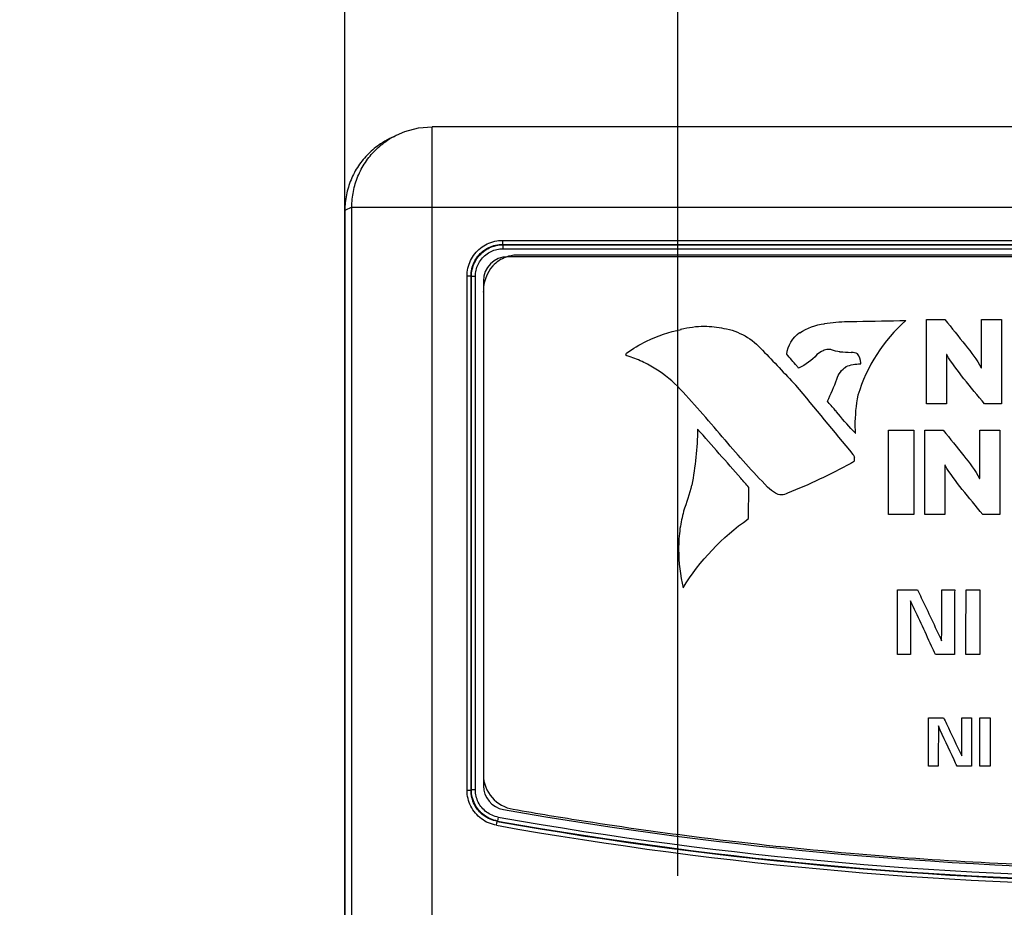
# Model space of a CAD drawing. Header units: inches. Extents: x 0 to 34, y 0 to 22.
# Tile 62 of 94: x 18.5 to 19.7, y 16.2 to 17.3. Entities that reach past the tile are written whole.
import ezdxf

# ---------------------------------------------------------------- set-up
doc = ezdxf.new("R2010")
doc.units = ezdxf.units.IN
doc.header["$LTSCALE"] = 1.87
doc.header["$MEASUREMENT"] = 0
doc.layers.get('0').update_dxf_attribs({"linetype": 'CONTINUOUS'})
doc.layers.add('DATUMCURVES', color=7, linetype='CONTINUOUS')
doc.layers.add('DIMENSIONS', color=7, linetype='CONTINUOUS')
doc.styles.get("Standard").update_dxf_attribs({"font": 'txt', "width": 0.8})
doc.dimstyles.new('DIMSTYLE_2', dxfattribs={"dimtxt": 0.125, "dimasz": 0.18, "dimexe": 0.18, "dimexo": 0.0625, "dimgap": 0.09, "dimtad": 0, "dimtih": 1, "dimtoh": 1, "dimzin": 4, "dimdsep": 46, "dimtxsty": 'STANDARD', "dimblk": '_FILLED', "dimblk1": '_FILLED', "dimblk2": '_FILLED', "dimcen": 0.09, "dimadec": 0, "dimazin": 0, "dimtp": 0.01, "dimtm": 0.01, "dimtfac": 1, "dimtofl": 0, "dimtmove": 0, "dimatfit": 3, "dimldrblk": '_FILLED', "dimfxl": 1, "dimtolj": 1, "dimtzin": 4, "dimarcsym": 0})
doc.dimstyles.new('DIMSTYLE_3', dxfattribs={"dimtxt": 0.125, "dimasz": 0.18, "dimexe": 0.18, "dimexo": 0.0625, "dimgap": 0.09, "dimtad": 0, "dimtih": 1, "dimtoh": 1, "dimdec": 3, "dimzin": 4, "dimdsep": 46, "dimtxsty": 'STANDARD', "dimblk": '_FILLED', "dimblk1": '_FILLED', "dimblk2": '_FILLED', "dimcen": 0.09, "dimadec": 0, "dimazin": 0, "dimtp": 0.001, "dimtm": 0.001, "dimtfac": 1, "dimtdec": 3, "dimtofl": 0, "dimtmove": 0, "dimatfit": 3, "dimldrblk": '_FILLED', "dimfxl": 1, "dimtolj": 1, "dimtzin": 4, "dimarcsym": 0})

# ---------------------------------------------------------------- blocks, each defined once
blk = doc.blocks.new('_FILLED')
at = {"color": 0, "linetype": 'BYBLOCK'}
blk.add_solid([(0, 0), (-1, 0.1736), (-1, -0.1736)], dxfattribs=at)
blk = doc.blocks.new('*D12')
at = {"layer": 'DIMENSIONS', "color": 2, "linetype": 'CONTINUOUS'}
for p, q in [((15.1329, 16.4638), (15.022, 16.4638)), ((15.1329, 16.1369), (15.1329, 16.4638)), ((19.1669, 16.1369), (15.0079, 16.1369)), ((18.9246, 13.7442), (15.0079, 13.7442)), ((15.1329, 13.7442), (15.1329, 13.3842))]:
    blk.add_line(p, q, dxfattribs=at)
at = {"layer": 'DIMENSIONS', "color": 2, "linetype": 'CONTINUOUS', "xscale": 0.18, "yscale": 0.18, "zscale": 0.18}
for p, rotation in [((15.1329, 16.1369), 270), ((15.1329, 13.7442), 90)]:
    blk.add_blockref('_FILLED', p, dxfattribs=dict(at, rotation=rotation))
at = {"layer": 'DIMENSIONS', "color": 2, "linetype": 'CONTINUOUS', "width": 0.8}
for s, p in [('2.393', (13.6345, 16.4013)), ('[', (14.2595, 16.4013)), ('60.78', (14.3595, 16.4013)), (']', (14.8595, 16.4013))]:
    blk.add_text(s, height=0.125, dxfattribs=at).set_placement(p)
blk = doc.blocks.new('*D18')
at = {"layer": 'DIMENSIONS', "color": 2, "linetype": 'CONTINUOUS'}
for p, q in [((18.8829, 17.1483), (18.8829, 18.0752)), ((19.2968, 16.2582), (19.2968, 18.0752)), ((18.8829, 17.9502), (18.5339, 17.9502)), ((19.2968, 17.9502), (19.6568, 17.9502))]:
    blk.add_line(p, q, dxfattribs=at)
at = {"layer": 'DIMENSIONS', "color": 2, "linetype": 'CONTINUOUS', "xscale": 0.18, "yscale": 0.18, "zscale": 0.18}
blk.add_blockref('_FILLED', (18.8829, 17.9502), dxfattribs=at)
at = {"layer": 'DIMENSIONS', "color": 2, "linetype": 'CONTINUOUS', "xscale": 0.18, "yscale": 0.18, "zscale": 0.18, "rotation": 180}
blk.add_blockref('_FILLED', (19.2968, 17.9502), dxfattribs=at)
at = {"layer": 'DIMENSIONS', "color": 2, "linetype": 'CONTINUOUS', "width": 0.8}
for s, p in [('[', (17.6714, 17.8877)), (']', (18.3714, 17.8877)), ('.4139', (17.0464, 17.8877)), ('10.514', (17.7714, 17.8877))]:
    blk.add_text(s, height=0.125, dxfattribs=at).set_placement(p)
blk = doc.blocks.new('*D19')
at = {"layer": 'DIMENSIONS', "color": 2, "linetype": 'CONTINUOUS'}
for p, q in [((18.8829, 15.5285), (18.8829, 18.8252)), ((19.8968, 16.2582), (19.8968, 18.8252)), ((18.8829, 18.7002), (18.5126, 18.7002)), ((19.8968, 18.7002), (20.2568, 18.7002))]:
    blk.add_line(p, q, dxfattribs=at)
at = {"layer": 'DIMENSIONS', "color": 2, "linetype": 'CONTINUOUS', "xscale": 0.18, "yscale": 0.18, "zscale": 0.18}
blk.add_blockref('_FILLED', (18.8829, 18.7002), dxfattribs=at)
at = {"layer": 'DIMENSIONS', "color": 2, "linetype": 'CONTINUOUS', "xscale": 0.18, "yscale": 0.18, "zscale": 0.18, "rotation": 180}
blk.add_blockref('_FILLED', (19.8968, 18.7002), dxfattribs=at)
at = {"layer": 'DIMENSIONS', "color": 2, "linetype": 'CONTINUOUS', "width": 0.8}
for s, p in [('[', (17.6501, 18.6377)), (']', (18.3501, 18.6377)), ('1.0139', (16.9251, 18.6377)), ('25.754', (17.7501, 18.6377))]:
    blk.add_text(s, height=0.125, dxfattribs=at).set_placement(p)
blk = doc.blocks.new('*D20')
at = {"layer": 'DIMENSIONS', "color": 2, "linetype": 'CONTINUOUS'}
for p, q in [((18.8829, 17.1483), (18.8829, 19.5628)), ((20.4968, 16.2582), (20.4968, 19.5628)), ((18.8829, 19.4378), (18.4902, 19.4378)), ((20.4968, 19.4378), (20.8568, 19.4378))]:
    blk.add_line(p, q, dxfattribs=at)
at = {"layer": 'DIMENSIONS', "color": 2, "linetype": 'CONTINUOUS', "xscale": 0.18, "yscale": 0.18, "zscale": 0.18}
blk.add_blockref('_FILLED', (18.8829, 19.4378), dxfattribs=at)
at = {"layer": 'DIMENSIONS', "color": 2, "linetype": 'CONTINUOUS', "xscale": 0.18, "yscale": 0.18, "zscale": 0.18, "rotation": 180}
blk.add_blockref('_FILLED', (20.4968, 19.4378), dxfattribs=at)
at = {"layer": 'DIMENSIONS', "color": 2, "linetype": 'CONTINUOUS', "width": 0.8}
for s, p in [('1.6139', (16.9027, 19.3753)), ('[', (17.6277, 19.3753)), ('40.994', (17.7277, 19.3753)), (']', (18.3277, 19.3753))]:
    blk.add_text(s, height=0.125, dxfattribs=at).set_placement(p)

msp = doc.modelspace()

# ---------------------------------------------------------------- linework, layer by layer
at = {"color": 7, "linetype": 'CONTINUOUS'}
for p, q in [((20.9528, 17.1901), (18.9915, 17.19)), ((18.9915, 16.092), (18.9915, 17.19)), ((18.9382, 17.1752), (18.947, 17.1796)), ((18.8915, 17.09), (18.8829, 17.0857)), ((18.8915, 16.192), (18.8915, 17.09)), ((18.8915, 17.09), (20.9432, 17.09)), ((18.8829, 17.0858), (18.8829, 13.8462)), ((19.079, 17.0486), (19.079, 17.0437)), ((19.079, 17.0486), (20.7838, 17.0486)), ((19.079, 17.0437), (19.0796, 17.0432)), ((19.079, 17.0437), (20.7838, 17.0437)), ((19.0796, 17.0383), (19.0796, 17.0432)), ((19.0796, 17.0432), (20.7832, 17.0432)), ((19.0796, 17.0383), (20.7832, 17.0383)), ((20.7777, 17.0283), (19.0851, 17.0283)), ((19.0348, 16.3648), (19.0348, 17.0044)), ((19.0348, 17.0044), (19.0397, 17.0044)), ((19.0397, 16.3648), (19.0397, 17.0044)), ((19.0397, 17.0044), (19.0402, 17.0038)), ((19.0402, 16.3653), (19.0402, 17.0038)), ((19.0451, 17.0038), (19.0402, 17.0038)), ((19.0451, 16.3653), (19.0451, 17.0038)), ((19.0551, 16.9983), (19.0551, 16.3703)), ((19.0348, 16.3648), (19.0397, 16.3648)), ((19.0397, 16.3648), (19.0402, 16.3653)), ((19.0451, 16.3653), (19.0402, 16.3653)), ((19.0736, 16.3314), (19.0727, 16.3265)), ((19.0713, 16.3212), (19.0722, 16.3261)), ((19.0722, 16.3261), (19.0727, 16.3265))]:
    msp.add_line(p, q, dxfattribs=at)
msp.add_lwpolyline([(18.947, 17.1796), (18.9573, 17.184), (18.9745, 17.1886), (18.9915, 17.19)], dxfattribs=at)
for centre, radius, start, end in [((19.0851, 16.9983), 0.03, 90, 180), ((19.0851, 16.3703), 0.03, 180, 260.0063), ((19.9314, 21.1724), 4.9165, 259.9514, 280.0486), ((19.9314, 21.1728), 4.9065, 260.0063, 279.9937), ((19.9314, 21.1724), 4.9269, 259.9462, 280.0538), ((19.9314, 21.1724), 4.922, 259.9462, 280.0538), ((19.9314, 21.1724), 4.9214, 259.9514, 280.0487)]:
    msp.add_arc(centre, radius, start, end, dxfattribs=at)
for points, knots in [([(18.9382, 17.1752), (18.9344, 17.1733), (18.9252, 17.1679), (18.9117, 17.1569), (18.8992, 17.1417), (18.8899, 17.1243), (18.8842, 17.1054), (18.8829, 17.0923), (18.8829, 17.0858)], [0, 0, 0, 0, 0.113232, 0.2906, 0.467968, 0.64534, 0.822727, 1, 1, 1, 1]), ([(18.8915, 17.09), (18.8915, 17.0966), (18.8928, 17.1097), (18.8985, 17.1286), (18.9078, 17.146), (18.9203, 17.1612), (18.9337, 17.1722), (18.943, 17.1776), (18.9468, 17.1795)], [0, 0, 0, 0, 0.177361, 0.354716, 0.532064, 0.709407, 0.886745, 1, 1, 1, 1]), ([(19.0348, 17.0044), (19.0348, 17.0077), (19.0355, 17.0143), (19.0388, 17.0237), (19.0441, 17.0322), (19.0512, 17.0393), (19.0596, 17.0446), (19.0691, 17.0479), (19.0757, 17.0486), (19.079, 17.0486)], [0, 0, 0, 0, 0.143011, 0.285897, 0.428537, 0.571149, 0.713842, 0.856574, 1, 1, 1, 1]), ([(19.0397, 17.0044), (19.0397, 17.0073), (19.0404, 17.0132), (19.0433, 17.0216), (19.048, 17.0291), (19.0543, 17.0354), (19.0618, 17.0401), (19.0702, 17.043), (19.0761, 17.0437), (19.079, 17.0437)], [0, 0, 0, 0, 0.142947, 0.285912, 0.428618, 0.571284, 0.714013, 0.856762, 1, 1, 1, 1]), ([(19.0402, 17.0038), (19.0402, 17.0068), (19.0409, 17.0127), (19.0438, 17.0211), (19.0485, 17.0286), (19.0548, 17.0349), (19.0623, 17.0396), (19.0707, 17.0425), (19.0766, 17.0432), (19.0796, 17.0432)], [0, 0, 0, 0, 0.142963, 0.285815, 0.428638, 0.571405, 0.714203, 0.857036, 1, 1, 1, 1]), ([(19.0451, 17.0038), (19.0451, 17.0064), (19.0457, 17.0116), (19.0483, 17.0189), (19.0524, 17.0255), (19.0579, 17.031), (19.0645, 17.0351), (19.0718, 17.0377), (19.077, 17.0383), (19.0796, 17.0383)], [0, 0, 0, 0, 0.143006, 0.28579, 0.42854, 0.571244, 0.713999, 0.856821, 1, 1, 1, 1]), ([(19.0713, 16.3212), (19.0679, 16.3218), (19.0613, 16.3238), (19.0523, 16.329), (19.0448, 16.3361), (19.0391, 16.3448), (19.0356, 16.3545), (19.0348, 16.3614), (19.0348, 16.3648)], [0, 0, 0, 0, 0.16688, 0.33344, 0.499865, 0.666285, 0.832787, 1, 1, 1, 1]), ([(19.0722, 16.3261), (19.0692, 16.3266), (19.0633, 16.3284), (19.0553, 16.333), (19.0486, 16.3393), (19.0436, 16.347), (19.0404, 16.3557), (19.0397, 16.3618), (19.0397, 16.3648)], [0, 0, 0, 0, 0.16685, 0.333494, 0.50001, 0.666497, 0.833035, 1, 1, 1, 1]), ([(19.0727, 16.3265), (19.0697, 16.327), (19.0638, 16.3288), (19.0558, 16.3334), (19.0491, 16.3398), (19.0441, 16.3474), (19.0409, 16.3561), (19.0402, 16.3622), (19.0402, 16.3653)], [0, 0, 0, 0, 0.166804, 0.333415, 0.500023, 0.666602, 0.833215, 1, 1, 1, 1]), ([(19.0736, 16.3314), (19.0709, 16.3318), (19.0658, 16.3334), (19.0588, 16.3374), (19.0529, 16.3429), (19.0485, 16.3497), (19.0458, 16.3572), (19.0451, 16.3626), (19.0451, 16.3653)], [0, 0, 0, 0, 0.166812, 0.333345, 0.499858, 0.666364, 0.832948, 1, 1, 1, 1])]:
    msp.add_open_spline(points, degree=3, knots=knots, dxfattribs=at)
at = {"layer": 'DATUMCURVES', "color": 40, "linetype": 'CONTINUOUS'}
for points, knots in [([(19.0833, 17.0279, 0.055), (19.0771, 17.0256, 0.055), (19.0613, 17.0152, 0.055), (19.0551, 16.9968, 0.055), (19.0551, 16.9857, 0.055)], [0, 0, 0, 0, 0.367036, 1, 1, 1, 1]), ([(20.7671, 17.0303, 0.055), (20.6801, 17.0303, 0.055), (20.1231, 17.0303, 0.055), (19.5661, 17.0303, 0.055), (19.0962, 17.0303, 0.055)], [0, 0, 0, 0, 0.15625, 1, 1, 1, 1]), ([(19.0551, 16.9598, 0.055), (19.0552, 16.9553, 0.055), (19.0551, 16.9454, 0.055), (19.0551, 16.9226, 0.055), (19.0551, 16.8892, 0.055), (19.0551, 16.8442, 0.055), (19.0551, 16.7939, 0.055), (19.0551, 16.7401, 0.055), (19.0551, 16.6664, 0.055), (19.0551, 16.5787, 0.055), (19.0551, 16.4869, 0.055), (19.0551, 16.4234, 0.055), (19.0551, 16.3921, 0.055), (19.0551, 16.3834, 0.055)], [0, 0, 0, 0, 0.023771, 0.051638, 0.118467, 0.19754, 0.285795, 0.380172, 0.47761, 0.669425, 0.836753, 0.955107, 1, 1, 1, 1]), ([(19.3007, 16.9381, 0.055), (19.3101, 16.9406, 0.055), (19.3281, 16.943, 0.055), (19.3461, 16.941, 0.055), (19.3541, 16.9392, 0.055)], [0, 0, 0, 0, 0.54277, 1, 1, 1, 1]), ([(19.5079, 16.9478, 0.055), (19.5117, 16.9478, 0.055), (19.5359, 16.9482, 0.055), (19.56, 16.9487, 0.055), (19.5803, 16.949, 0.055)], [0, 0, 0, 0, 0.15625, 1, 1, 1, 1]), ([(19.6059, 16.8452, 0.055), (19.6059, 16.8507, 0.055), (19.6059, 16.8857, 0.055), (19.6059, 16.9206, 0.055), (19.6059, 16.9501, 0.055)], [0, 0, 0, 0, 0.15625, 1, 1, 1, 1]), ([(19.6059, 16.9501, 0.055), (19.6071, 16.9501, 0.055), (19.6148, 16.9501, 0.055), (19.6224, 16.9501, 0.055), (19.6289, 16.9501, 0.055)], [0, 0, 0, 0, 0.15625, 1, 1, 1, 1]), ([(19.6289, 16.9501, 0.055), (19.6374, 16.9396, 0.055), (19.6531, 16.9201, 0.055), (19.6687, 16.9003, 0.055), (19.6741, 16.89, 0.055)], [0, 0, 0, 0, 0.540186, 1, 1, 1, 1]), ([(19.6744, 16.89, 0.055), (19.6744, 16.8932, 0.055), (19.6744, 16.9132, 0.055), (19.6744, 16.9332, 0.055), (19.6744, 16.9501, 0.055)], [0, 0, 0, 0, 0.15625, 1, 1, 1, 1]), ([(19.6744, 16.9501, 0.055), (19.6757, 16.9501, 0.055), (19.684, 16.9501, 0.055), (19.6923, 16.9501, 0.055), (19.6993, 16.9501, 0.055)], [0, 0, 0, 0, 0.15625, 1, 1, 1, 1]), ([(19.6993, 16.9501, 0.055), (19.6993, 16.9447, 0.055), (19.6993, 16.9097, 0.055), (19.6993, 16.8747, 0.055), (19.6993, 16.8452, 0.055)], [0, 0, 0, 0, 0.15625, 1, 1, 1, 1]), ([(19.2998, 16.8636, 0.055), (19.2908, 16.8732, 0.055), (19.2755, 16.8858, 0.055), (19.2554, 16.8967, 0.055), (19.2432, 16.9019, 0.055), (19.2368, 16.904, 0.055), (19.2326, 16.9054, 0.055), (19.2321, 16.907, 0.055), (19.2326, 16.9081, 0.055), (19.2332, 16.9084, 0.055)], [0, 0, 0, 0, 0.472519, 0.70883, 0.827346, 0.946227, 0.962306, 0.978692, 1, 1, 1, 1]), ([(19.4469, 16.89, 0.055), (19.4461, 16.8909, 0.055), (19.4412, 16.8966, 0.055), (19.4364, 16.9023, 0.055), (19.4322, 16.9071, 0.055)], [0, 0, 0, 0, 0.15625, 1, 1, 1, 1]), ([(19.4879, 16.9125, 0.055), (19.4866, 16.9129, 0.055), (19.483, 16.9134, 0.055), (19.4793, 16.9125, 0.055), (19.4773, 16.9115, 0.055)], [0, 0, 0, 0, 0.381972, 1, 1, 1, 1]), ([(19.5202, 16.9077, 0.055), (19.5179, 16.9087, 0.055), (19.5151, 16.9092, 0.055), (19.5124, 16.9092, 0.055), (19.5121, 16.9091, 0.055)], [0, 0, 0, 0, 0.905824, 1, 1, 1, 1]), ([(19.6308, 16.9067, 0.055), (19.6308, 16.9035, 0.055), (19.6308, 16.883, 0.055), (19.6308, 16.8625, 0.055), (19.6308, 16.8452, 0.055)], [0, 0, 0, 0, 0.15625, 1, 1, 1, 1]), ([(19.6782, 16.8452, 0.055), (19.6696, 16.8556, 0.055), (19.6531, 16.8755, 0.055), (19.6373, 16.896, 0.055), (19.6311, 16.9067, 0.055)], [0, 0, 0, 0, 0.523103, 1, 1, 1, 1]), ([(19.5206, 16.8562, 0.055), (19.5182, 16.8437, 0.055), (19.5167, 16.8278, 0.055), (19.5171, 16.812, 0.055), (19.5172, 16.8089, 0.055)], [0, 0, 0, 0, 0.804431, 1, 1, 1, 1]), ([(19.4939, 16.8357, 0.055), (19.4933, 16.8364, 0.055), (19.4896, 16.8407, 0.055), (19.4859, 16.845, 0.055), (19.4827, 16.8487, 0.055)], [0, 0, 0, 0, 0.15625, 1, 1, 1, 1]), ([(19.6308, 16.8452, 0.055), (19.6295, 16.8452, 0.055), (19.6212, 16.8452, 0.055), (19.6129, 16.8452, 0.055), (19.6059, 16.8452, 0.055)], [0, 0, 0, 0, 0.15625, 1, 1, 1, 1]), ([(19.6993, 16.8452, 0.055), (19.6982, 16.8452, 0.055), (19.6911, 16.8452, 0.055), (19.6841, 16.8452, 0.055), (19.6782, 16.8452, 0.055)], [0, 0, 0, 0, 0.15625, 1, 1, 1, 1]), ([(19.3852, 16.7414, 0.055), (19.3819, 16.7452, 0.055), (19.3606, 16.7694, 0.055), (19.3394, 16.7935, 0.055), (19.3214, 16.8139, 0.055)], [0, 0, 0, 0, 0.15625, 1, 1, 1, 1]), ([(19.5175, 16.8089, 0.055), (19.5173, 16.8091, 0.055), (19.5164, 16.81, 0.055), (19.5154, 16.811, 0.055), (19.5147, 16.8118, 0.055)], [0, 0, 0, 0, 0.15625, 1, 1, 1, 1]), ([(19.5586, 16.7077, 0.055), (19.5586, 16.7131, 0.055), (19.5586, 16.7481, 0.055), (19.5586, 16.7831, 0.055), (19.5586, 16.8126, 0.055)], [0, 0, 0, 0, 0.15625, 1, 1, 1, 1]), ([(19.5586, 16.8126, 0.055), (19.5602, 16.8126, 0.055), (19.5708, 16.8126, 0.055), (19.5813, 16.8126, 0.055), (19.5902, 16.8126, 0.055)], [0, 0, 0, 0, 0.15625, 1, 1, 1, 1]), ([(19.5902, 16.8126, 0.055), (19.5902, 16.8071, 0.055), (19.5902, 16.7721, 0.055), (19.5902, 16.7372, 0.055), (19.5902, 16.7077, 0.055)], [0, 0, 0, 0, 0.15625, 1, 1, 1, 1]), ([(19.6038, 16.7077, 0.055), (19.6038, 16.7131, 0.055), (19.6038, 16.7481, 0.055), (19.6038, 16.7831, 0.055), (19.6038, 16.8126, 0.055)], [0, 0, 0, 0, 0.15625, 1, 1, 1, 1]), ([(19.6038, 16.8126, 0.055), (19.605, 16.8126, 0.055), (19.6127, 16.8126, 0.055), (19.6203, 16.8126, 0.055), (19.6268, 16.8126, 0.055)], [0, 0, 0, 0, 0.15625, 1, 1, 1, 1]), ([(19.6268, 16.8126, 0.055), (19.6353, 16.802, 0.055), (19.651, 16.7826, 0.055), (19.6666, 16.7627, 0.055), (19.672, 16.7525, 0.055)], [0, 0, 0, 0, 0.540178, 1, 1, 1, 1]), ([(19.6723, 16.7525, 0.055), (19.6723, 16.7556, 0.055), (19.6723, 16.7756, 0.055), (19.6723, 16.7957, 0.055), (19.6723, 16.8126, 0.055)], [0, 0, 0, 0, 0.15625, 1, 1, 1, 1]), ([(19.6723, 16.8126, 0.055), (19.6736, 16.8126, 0.055), (19.6819, 16.8126, 0.055), (19.6902, 16.8126, 0.055), (19.6972, 16.8126, 0.055)], [0, 0, 0, 0, 0.15625, 1, 1, 1, 1]), ([(19.6972, 16.8126, 0.055), (19.6972, 16.8071, 0.055), (19.6972, 16.7721, 0.055), (19.6972, 16.7372, 0.055), (19.6972, 16.7077, 0.055)], [0, 0, 0, 0, 0.15625, 1, 1, 1, 1]), ([(19.5161, 16.7793, 0.055), (19.5161, 16.7788, 0.055), (19.5161, 16.7771, 0.055), (19.5161, 16.7754, 0.055), (19.5159, 16.7743, 0.055)], [0, 0, 0, 0, 0.325689, 1, 1, 1, 1]), ([(19.6287, 16.7691, 0.055), (19.6287, 16.7659, 0.055), (19.6287, 16.7454, 0.055), (19.6287, 16.7249, 0.055), (19.6287, 16.7077, 0.055)], [0, 0, 0, 0, 0.15625, 1, 1, 1, 1]), ([(19.676, 16.7077, 0.055), (19.6674, 16.7181, 0.055), (19.651, 16.7379, 0.055), (19.6352, 16.7584, 0.055), (19.629, 16.7691, 0.055)], [0, 0, 0, 0, 0.523112, 1, 1, 1, 1]), ([(19.3844, 16.7022, 0.055), (19.3845, 16.7042, 0.055), (19.3847, 16.7173, 0.055), (19.385, 16.7304, 0.055), (19.3852, 16.7414, 0.055)], [0, 0, 0, 0, 0.15625, 1, 1, 1, 1]), ([(19.4332, 16.7342, 0.055), (19.4309, 16.7329, 0.055), (19.4257, 16.7316, 0.055), (19.4204, 16.7329, 0.055), (19.4181, 16.7341, 0.055)], [0, 0, 0, 0, 0.506911, 1, 1, 1, 1]), ([(19.5902, 16.7077, 0.055), (19.5885, 16.7077, 0.055), (19.578, 16.7077, 0.055), (19.5675, 16.7077, 0.055), (19.5586, 16.7077, 0.055)], [0, 0, 0, 0, 0.15625, 1, 1, 1, 1]), ([(19.6287, 16.7077, 0.055), (19.6274, 16.7077, 0.055), (19.6191, 16.7077, 0.055), (19.6108, 16.7077, 0.055), (19.6038, 16.7077, 0.055)], [0, 0, 0, 0, 0.15625, 1, 1, 1, 1]), ([(19.6972, 16.7077, 0.055), (19.6961, 16.7077, 0.055), (19.689, 16.7077, 0.055), (19.682, 16.7077, 0.055), (19.676, 16.7077, 0.055)], [0, 0, 0, 0, 0.15625, 1, 1, 1, 1]), ([(19.2995, 16.6905, 0.055), (19.2984, 16.6817, 0.055), (19.2967, 16.657, 0.055), (19.2997, 16.6321, 0.055), (19.3035, 16.6166, 0.055)], [0, 0, 0, 0, 0.356725, 1, 1, 1, 1]), ([(19.5698, 16.5338, 0.055), (19.5698, 16.5379, 0.055), (19.5699, 16.5647, 0.055), (19.5699, 16.5915, 0.055), (19.57, 16.614, 0.055)], [0, 0, 0, 0, 0.15625, 1, 1, 1, 1]), ([(19.57, 16.614, 0.055), (19.5713, 16.614, 0.055), (19.5796, 16.614, 0.055), (19.5879, 16.614, 0.055), (19.5949, 16.614, 0.055)], [0, 0, 0, 0, 0.15625, 1, 1, 1, 1]), ([(19.5949, 16.614, 0.055), (19.5964, 16.6107, 0.055), (19.6064, 16.5896, 0.055), (19.6164, 16.5685, 0.055), (19.6248, 16.5507, 0.055)], [0, 0, 0, 0, 0.15625, 1, 1, 1, 1]), ([(19.6248, 16.5507, 0.055), (19.6248, 16.554, 0.055), (19.6249, 16.5751, 0.055), (19.6249, 16.5961, 0.055), (19.625, 16.6139, 0.055)], [0, 0, 0, 0, 0.15625, 1, 1, 1, 1]), ([(19.625, 16.6139, 0.055), (19.6258, 16.6139, 0.055), (19.6311, 16.6139, 0.055), (19.6365, 16.6139, 0.055), (19.641, 16.6139, 0.055)], [0, 0, 0, 0, 0.15625, 1, 1, 1, 1]), ([(19.641, 16.6139, 0.055), (19.6409, 16.6097, 0.055), (19.6409, 16.5829, 0.055), (19.6408, 16.5562, 0.055), (19.6408, 16.5336, 0.055)], [0, 0, 0, 0, 0.15625, 1, 1, 1, 1]), ([(19.6549, 16.5335, 0.055), (19.6549, 16.5377, 0.055), (19.655, 16.5646, 0.055), (19.6551, 16.5914, 0.055), (19.6551, 16.6141, 0.055)], [0, 0, 0, 0, 0.15625, 1, 1, 1, 1]), ([(19.6551, 16.6141, 0.055), (19.656, 16.6141, 0.055), (19.6617, 16.614, 0.055), (19.6675, 16.614, 0.055), (19.6723, 16.614, 0.055)], [0, 0, 0, 0, 0.15625, 1, 1, 1, 1]), ([(19.6723, 16.614, 0.055), (19.6723, 16.6098, 0.055), (19.6722, 16.583, 0.055), (19.6722, 16.5562, 0.055), (19.6721, 16.5335, 0.055)], [0, 0, 0, 0, 0.15625, 1, 1, 1, 1]), ([(19.5862, 16.6003, 0.055), (19.5862, 16.5969, 0.055), (19.5861, 16.5747, 0.055), (19.5861, 16.5525, 0.055), (19.586, 16.5337, 0.055)], [0, 0, 0, 0, 0.15625, 1, 1, 1, 1]), ([(19.6171, 16.5336, 0.055), (19.6155, 16.5371, 0.055), (19.6052, 16.5593, 0.055), (19.5949, 16.5816, 0.055), (19.5862, 16.6003, 0.055)], [0, 0, 0, 0, 0.15625, 1, 1, 1, 1]), ([(19.586, 16.5337, 0.055), (19.5852, 16.5337, 0.055), (19.5798, 16.5337, 0.055), (19.5744, 16.5337, 0.055), (19.5698, 16.5338, 0.055)], [0, 0, 0, 0, 0.15625, 1, 1, 1, 1]), ([(19.6408, 16.5336, 0.055), (19.6395, 16.5336, 0.055), (19.6316, 16.5336, 0.055), (19.6238, 16.5336, 0.055), (19.6171, 16.5336, 0.055)], [0, 0, 0, 0, 0.15625, 1, 1, 1, 1]), ([(19.6721, 16.5335, 0.055), (19.6712, 16.5335, 0.055), (19.6655, 16.5335, 0.055), (19.6598, 16.5335, 0.055), (19.6549, 16.5335, 0.055)], [0, 0, 0, 0, 0.15625, 1, 1, 1, 1]), ([(19.6084, 16.3948, 0.055), (19.6084, 16.3979, 0.055), (19.6085, 16.418, 0.055), (19.6085, 16.4381, 0.055), (19.6086, 16.455, 0.055)], [0, 0, 0, 0, 0.15625, 1, 1, 1, 1]), ([(19.6086, 16.455, 0.055), (19.6096, 16.455, 0.055), (19.6158, 16.455, 0.055), (19.622, 16.455, 0.055), (19.6272, 16.4549, 0.055)], [0, 0, 0, 0, 0.15625, 1, 1, 1, 1]), ([(19.6272, 16.4549, 0.055), (19.6284, 16.4525, 0.055), (19.6359, 16.4367, 0.055), (19.6434, 16.4208, 0.055), (19.6497, 16.4075, 0.055)], [0, 0, 0, 0, 0.15625, 1, 1, 1, 1]), ([(19.6497, 16.4075, 0.055), (19.6497, 16.41, 0.055), (19.6497, 16.4258, 0.055), (19.6498, 16.4416, 0.055), (19.6498, 16.4549, 0.055)], [0, 0, 0, 0, 0.15625, 1, 1, 1, 1]), ([(19.6498, 16.4549, 0.055), (19.6504, 16.4549, 0.055), (19.6544, 16.4549, 0.055), (19.6584, 16.4549, 0.055), (19.6618, 16.4549, 0.055)], [0, 0, 0, 0, 0.15625, 1, 1, 1, 1]), ([(19.6618, 16.4549, 0.055), (19.6618, 16.4517, 0.055), (19.6618, 16.4317, 0.055), (19.6617, 16.4116, 0.055), (19.6617, 16.3946, 0.055)], [0, 0, 0, 0, 0.15625, 1, 1, 1, 1]), ([(19.6723, 16.3946, 0.055), (19.6723, 16.3978, 0.055), (19.6723, 16.4179, 0.055), (19.6724, 16.438, 0.055), (19.6724, 16.455, 0.055)], [0, 0, 0, 0, 0.15625, 1, 1, 1, 1]), ([(19.6724, 16.455, 0.055), (19.6731, 16.455, 0.055), (19.6774, 16.455, 0.055), (19.6817, 16.455, 0.055), (19.6853, 16.455, 0.055)], [0, 0, 0, 0, 0.15625, 1, 1, 1, 1]), ([(19.6853, 16.455, 0.055), (19.6853, 16.4518, 0.055), (19.6853, 16.4317, 0.055), (19.6852, 16.4116, 0.055), (19.6852, 16.3946, 0.055)], [0, 0, 0, 0, 0.15625, 1, 1, 1, 1]), ([(19.6207, 16.4447, 0.055), (19.6207, 16.4421, 0.055), (19.6207, 16.4255, 0.055), (19.6206, 16.4088, 0.055), (19.6206, 16.3947, 0.055)], [0, 0, 0, 0, 0.15625, 1, 1, 1, 1]), ([(19.6439, 16.3947, 0.055), (19.6427, 16.3973, 0.055), (19.635, 16.414, 0.055), (19.6272, 16.4306, 0.055), (19.6207, 16.4447, 0.055)], [0, 0, 0, 0, 0.15625, 1, 1, 1, 1]), ([(19.6206, 16.3947, 0.055), (19.62, 16.3947, 0.055), (19.6159, 16.3948, 0.055), (19.6119, 16.3948, 0.055), (19.6084, 16.3948, 0.055)], [0, 0, 0, 0, 0.15625, 1, 1, 1, 1]), ([(19.6617, 16.3946, 0.055), (19.6607, 16.3946, 0.055), (19.6548, 16.3947, 0.055), (19.6489, 16.3947, 0.055), (19.6439, 16.3947, 0.055)], [0, 0, 0, 0, 0.15625, 1, 1, 1, 1]), ([(19.6852, 16.3946, 0.055), (19.6845, 16.3946, 0.055), (19.6802, 16.3946, 0.055), (19.6759, 16.3946, 0.055), (19.6723, 16.3946, 0.055)], [0, 0, 0, 0, 0.15625, 1, 1, 1, 1]), ([(19.0551, 16.3834, 0.055), (19.0551, 16.3735, 0.055), (19.0631, 16.3532, 0.055), (19.0821, 16.3429, 0.055), (19.0919, 16.3411, 0.055)], [0, 0, 0, 0, 0.498241, 1, 1, 1, 1])]:
    msp.add_open_spline(points, degree=3, knots=knots, dxfattribs=at)
for points in [[(19.0962, 17.0303, 0.055), (19.0919, 17.0303, 0.055), (19.0875, 17.0294, 0.055), (19.0833, 17.0279, 0.055)], [(19.0551, 16.9857, 0.055), (19.0546, 16.9857, 0.055), (19.055, 16.9847, 0.055), (19.0551, 16.9839, 0.055)], [(19.0551, 16.9818, 0.055), (19.055, 16.9809, 0.055), (19.0551, 16.9799, 0.055), (19.0551, 16.9789, 0.055)], [(19.0551, 16.9839, 0.055), (19.0553, 16.983, 0.055), (19.0552, 16.9824, 0.055), (19.0551, 16.9818, 0.055)], [(19.0551, 16.9789, 0.055), (19.0552, 16.9761, 0.055), (19.0552, 16.9734, 0.055), (19.0551, 16.9707, 0.055)], [(19.0551, 16.9707, 0.055), (19.0551, 16.9671, 0.055), (19.0551, 16.9635, 0.055), (19.0551, 16.9598, 0.055)], [(19.4483, 16.9338, 0.055), (19.4575, 16.9397, 0.055), (19.4683, 16.9437, 0.055), (19.4791, 16.9449, 0.055)], [(19.479, 16.9451, 0.055), (19.4885, 16.9466, 0.055), (19.4981, 16.9476, 0.055), (19.5078, 16.9479, 0.055)], [(19.4791, 16.9449, 0.055), (19.4791, 16.945, 0.055), (19.479, 16.9451, 0.055), (19.479, 16.9451, 0.055)], [(19.5078, 16.9479, 0.055), (19.5078, 16.9479, 0.055), (19.5079, 16.9478, 0.055), (19.5079, 16.9478, 0.055)], [(19.5803, 16.949, 0.055), (19.5527, 16.9248, 0.055), (19.5312, 16.8915, 0.055), (19.5208, 16.8562, 0.055)], [(19.258, 16.9234, 0.055), (19.2717, 16.9298, 0.055), (19.2862, 16.9347, 0.055), (19.3009, 16.938, 0.055)], [(19.3009, 16.938, 0.055), (19.3009, 16.938, 0.055), (19.3008, 16.9381, 0.055), (19.3007, 16.9381, 0.055)], [(19.3541, 16.9392, 0.055), (19.3541, 16.9392, 0.055), (19.3541, 16.9392, 0.055), (19.3541, 16.9392, 0.055)], [(19.3541, 16.9392, 0.055), (19.3722, 16.9363, 0.055), (19.3902, 16.9261, 0.055), (19.402, 16.9121, 0.055)], [(19.4322, 16.9071, 0.055), (19.4333, 16.9175, 0.055), (19.4395, 16.9281, 0.055), (19.4481, 16.9341, 0.055)], [(19.4481, 16.9341, 0.055), (19.4482, 16.934, 0.055), (19.4482, 16.9339, 0.055), (19.4483, 16.9338, 0.055)], [(19.233, 16.9085, 0.055), (19.241, 16.9139, 0.055), (19.2493, 16.919, 0.055), (19.2578, 16.9235, 0.055)], [(19.2578, 16.9235, 0.055), (19.2579, 16.9235, 0.055), (19.258, 16.9235, 0.055), (19.258, 16.9234, 0.055)], [(19.2332, 16.9084, 0.055), (19.2331, 16.9084, 0.055), (19.2331, 16.9084, 0.055), (19.233, 16.9085, 0.055)], [(19.402, 16.9121, 0.055), (19.402, 16.9121, 0.055), (19.4021, 16.9121, 0.055), (19.4021, 16.9121, 0.055)], [(19.4021, 16.9121, 0.055), (19.4159, 16.8977, 0.055), (19.4297, 16.8831, 0.055), (19.4434, 16.8685, 0.055)], [(19.4698, 16.9066, 0.055), (19.4635, 16.8995, 0.055), (19.4556, 16.8937, 0.055), (19.4469, 16.8898, 0.055)], [(19.4774, 16.9115, 0.055), (19.4746, 16.9103, 0.055), (19.472, 16.9087, 0.055), (19.4698, 16.9067, 0.055)], [(19.4698, 16.9067, 0.055), (19.4698, 16.9066, 0.055), (19.4698, 16.9066, 0.055), (19.4698, 16.9066, 0.055)], [(19.4773, 16.9115, 0.055), (19.4774, 16.9115, 0.055), (19.4774, 16.9115, 0.055), (19.4774, 16.9115, 0.055)], [(19.4879, 16.9124, 0.055), (19.4879, 16.9124, 0.055), (19.4879, 16.9125, 0.055), (19.4879, 16.9125, 0.055)], [(19.4983, 16.9099, 0.055), (19.4948, 16.9103, 0.055), (19.4912, 16.9112, 0.055), (19.4879, 16.9124, 0.055)], [(19.4983, 16.9098, 0.055), (19.4983, 16.9099, 0.055), (19.4983, 16.9099, 0.055), (19.4983, 16.9099, 0.055)], [(19.5121, 16.909, 0.055), (19.5075, 16.9091, 0.055), (19.5029, 16.9093, 0.055), (19.4983, 16.9098, 0.055)], [(19.5121, 16.9091, 0.055), (19.5121, 16.9091, 0.055), (19.5121, 16.909, 0.055), (19.5121, 16.909, 0.055)], [(19.5202, 16.9075, 0.055), (19.5202, 16.9076, 0.055), (19.5202, 16.9076, 0.055), (19.5202, 16.9077, 0.055)], [(19.5242, 16.8964, 0.055), (19.5242, 16.9003, 0.055), (19.5227, 16.9045, 0.055), (19.5202, 16.9075, 0.055)], [(19.6311, 16.9067, 0.055), (19.631, 16.9067, 0.055), (19.6309, 16.9067, 0.055), (19.6308, 16.9067, 0.055)], [(19.5059, 16.8917, 0.055), (19.5116, 16.894, 0.055), (19.5178, 16.8951, 0.055), (19.5238, 16.8951, 0.055)], [(19.5238, 16.8951, 0.055), (19.5239, 16.8951, 0.055), (19.524, 16.8951, 0.055), (19.5241, 16.8951, 0.055)], [(19.5241, 16.8951, 0.055), (19.5241, 16.8951, 0.055), (19.5241, 16.895, 0.055), (19.5242, 16.895, 0.055)], [(19.5242, 16.895, 0.055), (19.5242, 16.8954, 0.055), (19.5242, 16.8959, 0.055), (19.5242, 16.8964, 0.055)], [(19.4469, 16.8898, 0.055), (19.4469, 16.8899, 0.055), (19.4469, 16.8899, 0.055), (19.4469, 16.89, 0.055)], [(19.4944, 16.8762, 0.055), (19.4963, 16.8823, 0.055), (19.5006, 16.8881, 0.055), (19.506, 16.8916, 0.055)], [(19.506, 16.8916, 0.055), (19.506, 16.8916, 0.055), (19.506, 16.8917, 0.055), (19.5059, 16.8917, 0.055)], [(19.6741, 16.89, 0.055), (19.6742, 16.89, 0.055), (19.6743, 16.89, 0.055), (19.6744, 16.89, 0.055)], [(19.4434, 16.8685, 0.055), (19.4434, 16.8685, 0.055), (19.4433, 16.8685, 0.055), (19.4433, 16.8685, 0.055)], [(19.4433, 16.8685, 0.055), (19.467, 16.8397, 0.055), (19.4907, 16.811, 0.055), (19.5145, 16.7823, 0.055)], [(19.4827, 16.8487, 0.055), (19.4872, 16.8576, 0.055), (19.4911, 16.8668, 0.055), (19.4946, 16.8762, 0.055)], [(19.4946, 16.8762, 0.055), (19.4945, 16.8762, 0.055), (19.4945, 16.8762, 0.055), (19.4944, 16.8762, 0.055)], [(19.3555, 16.8003, 0.055), (19.3375, 16.8219, 0.055), (19.3188, 16.8431, 0.055), (19.2997, 16.8638, 0.055)], [(19.2997, 16.8638, 0.055), (19.2997, 16.8637, 0.055), (19.2997, 16.8637, 0.055), (19.2998, 16.8636, 0.055)], [(19.5208, 16.8562, 0.055), (19.5207, 16.8562, 0.055), (19.5206, 16.8562, 0.055), (19.5206, 16.8562, 0.055)], [(19.494, 16.8356, 0.055), (19.494, 16.8356, 0.055), (19.4939, 16.8357, 0.055), (19.4939, 16.8357, 0.055)], [(19.5147, 16.8118, 0.055), (19.5075, 16.8195, 0.055), (19.5006, 16.8274, 0.055), (19.494, 16.8356, 0.055)], [(19.3214, 16.8139, 0.055), (19.321, 16.7906, 0.055), (19.3186, 16.7672, 0.055), (19.3142, 16.7443, 0.055)], [(19.5172, 16.8089, 0.055), (19.5173, 16.8089, 0.055), (19.5174, 16.8089, 0.055), (19.5175, 16.8089, 0.055)], [(19.3556, 16.8004, 0.055), (19.3556, 16.8003, 0.055), (19.3556, 16.8003, 0.055), (19.3555, 16.8003, 0.055)], [(19.4083, 16.7419, 0.055), (19.3901, 16.7608, 0.055), (19.3725, 16.7803, 0.055), (19.3556, 16.8004, 0.055)], [(19.5145, 16.7823, 0.055), (19.5145, 16.7823, 0.055), (19.5145, 16.7823, 0.055), (19.5146, 16.7823, 0.055)], [(19.5146, 16.7823, 0.055), (19.5152, 16.7813, 0.055), (19.5158, 16.7803, 0.055), (19.5163, 16.7792, 0.055)], [(19.5119, 16.7711, 0.055), (19.4864, 16.7574, 0.055), (19.4601, 16.7451, 0.055), (19.4332, 16.7342, 0.055)], [(19.516, 16.7742, 0.055), (19.5148, 16.773, 0.055), (19.5134, 16.772, 0.055), (19.5119, 16.7712, 0.055)], [(19.5119, 16.7712, 0.055), (19.5119, 16.7712, 0.055), (19.5119, 16.7711, 0.055), (19.5119, 16.7711, 0.055)], [(19.5159, 16.7743, 0.055), (19.5159, 16.7743, 0.055), (19.5159, 16.7742, 0.055), (19.516, 16.7742, 0.055)], [(19.5163, 16.7792, 0.055), (19.5162, 16.7793, 0.055), (19.5161, 16.7793, 0.055), (19.5161, 16.7793, 0.055)], [(19.629, 16.7691, 0.055), (19.6289, 16.7691, 0.055), (19.6288, 16.7691, 0.055), (19.6287, 16.7691, 0.055)], [(19.672, 16.7525, 0.055), (19.6721, 16.7525, 0.055), (19.6722, 16.7525, 0.055), (19.6723, 16.7525, 0.055)], [(19.3139, 16.7443, 0.055), (19.3112, 16.7332, 0.055), (19.3078, 16.7223, 0.055), (19.3038, 16.7117, 0.055)], [(19.3142, 16.7443, 0.055), (19.3141, 16.7443, 0.055), (19.314, 16.7443, 0.055), (19.3139, 16.7443, 0.055)], [(19.4083, 16.7418, 0.055), (19.4083, 16.7418, 0.055), (19.4083, 16.7419, 0.055), (19.4083, 16.7419, 0.055)], [(19.4181, 16.7342, 0.055), (19.4147, 16.7364, 0.055), (19.4114, 16.739, 0.055), (19.4083, 16.7418, 0.055)], [(19.4181, 16.7341, 0.055), (19.4181, 16.7341, 0.055), (19.4181, 16.7341, 0.055), (19.4181, 16.7342, 0.055)], [(19.4332, 16.7342, 0.055), (19.4332, 16.7342, 0.055), (19.4332, 16.7342, 0.055), (19.4332, 16.7341, 0.055)], [(19.4332, 16.7341, 0.055), (19.4332, 16.7341, 0.055), (19.4332, 16.7341, 0.055), (19.4332, 16.7342, 0.055)], [(19.3039, 16.7116, 0.055), (19.3021, 16.7047, 0.055), (19.3007, 16.6976, 0.055), (19.2995, 16.6905, 0.055)], [(19.3038, 16.7117, 0.055), (19.3038, 16.7116, 0.055), (19.3038, 16.7116, 0.055), (19.3039, 16.7116, 0.055)], [(19.3034, 16.6166, 0.055), (19.3239, 16.6501, 0.055), (19.352, 16.6798, 0.055), (19.3843, 16.7022, 0.055)], [(19.3843, 16.7022, 0.055), (19.3844, 16.7022, 0.055), (19.3844, 16.7022, 0.055), (19.3844, 16.7022, 0.055)], [(19.2995, 16.6905, 0.055), (19.2995, 16.6905, 0.055), (19.2995, 16.6905, 0.055), (19.2995, 16.6905, 0.055)], [(19.3035, 16.6166, 0.055), (19.3035, 16.6166, 0.055), (19.3034, 16.6166, 0.055), (19.3034, 16.6166, 0.055)], [(19.0919, 16.3411, 0.055), (19.0919, 16.3412, 0.055), (19.0919, 16.3412, 0.055), (19.0919, 16.3412, 0.055)], [(19.0919, 16.3412, 0.055), (19.1219, 16.3359, 0.055), (19.152, 16.331, 0.055), (19.1821, 16.3263, 0.055)], [(19.1821, 16.3263, 0.055), (19.23, 16.3188, 0.055), (19.278, 16.3121, 0.055), (19.3262, 16.3061, 0.055)], [(19.3262, 16.3061, 0.055), (19.3878, 16.2984, 0.055), (19.4497, 16.2918, 0.055), (19.5116, 16.2865, 0.055)], [(19.5116, 16.2865, 0.055), (19.5656, 16.2818, 0.055), (19.6196, 16.278, 0.055), (19.6738, 16.2752, 0.055)], [(19.6738, 16.2752, 0.055), (19.7291, 16.2722, 0.055), (19.7845, 16.2702, 0.055), (19.8399, 16.2692, 0.055)]]:
    msp.add_open_spline(points, degree=3, dxfattribs=at)

# ---------------------------------------------------------------- dimensions: what is measured, and where the dimension line sits
at = {"layer": 'DIMENSIONS', "color": 2, "linetype": 'CONTINUOUS'}
for base, p1, p2, picture, middle in [((20.4968, 19.4378), (18.8829, 17.1483), (20.4968, 16.2582), '*D20', (17.6652, 19.4378)), ((19.8968, 18.7002), (18.8829, 15.5285), (19.8968, 16.2582), '*D19', (17.6876, 18.7002)), ((19.2968, 17.9502), (18.8829, 17.1483), (19.2968, 16.2582), '*D18', (17.7589, 17.9502))]:
    dim = msp.add_linear_dim(base=base, p1=p1, p2=p2, dimstyle='DIMSTYLE_3', dxfattribs=at)
    dim.commit()
    dim.dimension.update_dxf_attribs({"geometry": picture, "text_midpoint": middle, "dimtype": 160})
dim = msp.add_linear_dim(base=(15.1329, 16.1369), p1=(18.9246, 13.7442), p2=(19.1669, 16.1369), angle=90, dimstyle='DIMSTYLE_2', dxfattribs=at)
dim.commit()
dim.dimension.update_dxf_attribs({"geometry": '*D12', "text_midpoint": (14.297, 16.4638), "dimtype": 160})

doc.saveas('drawing.dxf')
